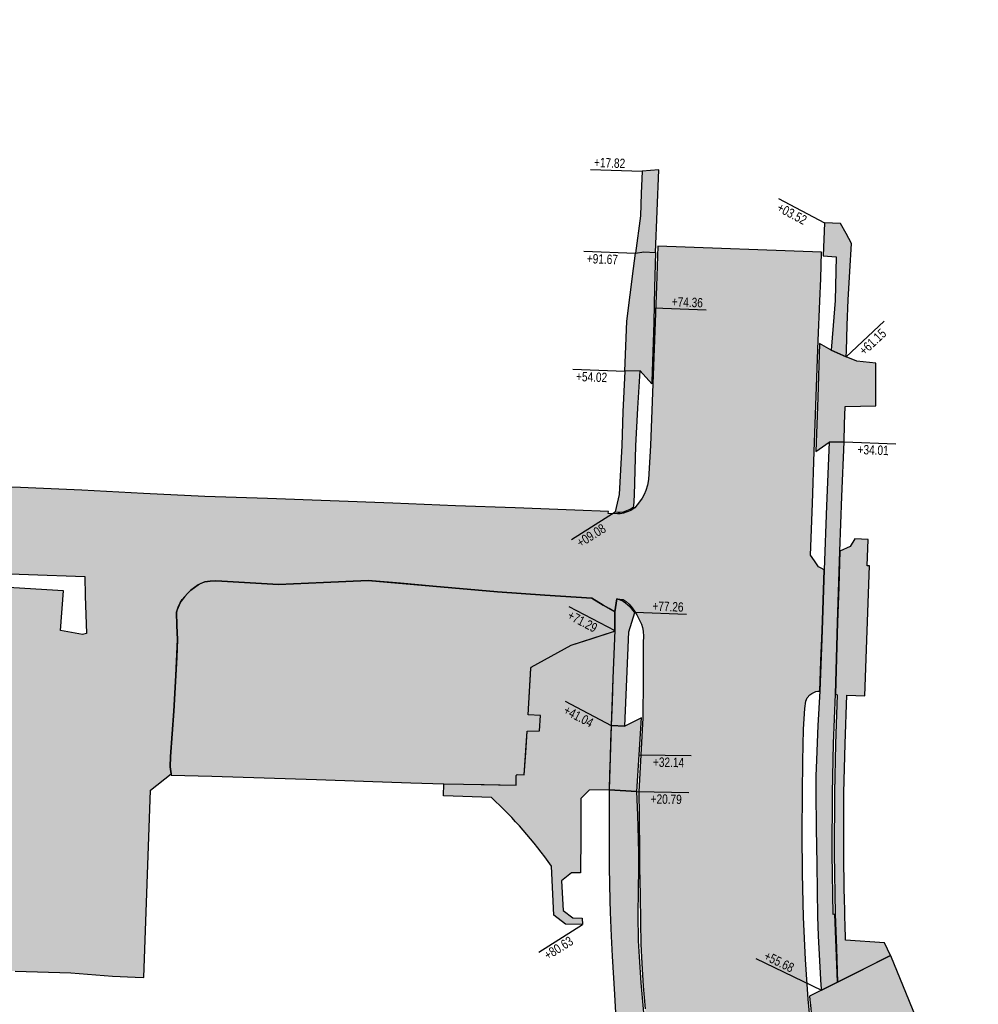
# Model space of a CAD drawing. Header units: feet. Extents: x 161233 to 161847, y 288389 to 289174.
# Tile 5 of 5: x 161540 to 161846, y 288834 to 289148. Entities that reach past the tile are written whole.
import ezdxf

# ---------------------------------------------------------------- set-up
doc = ezdxf.new("R2010")
doc.units = ezdxf.units.FT
doc.header["$MEASUREMENT"] = 0
for name, color, linetype, transparency in [('PV_P_Removal - By Others', 252, 'Continuous', 0.5), ('PV_P_Removal - Pavement - Asphalt', 210, 'Continuous', 0.5), ('PV_P_Removal - Pavement - Concrete', 132, 'Continuous', 0.5), ('PV_P_Removal - Walk', 30, 'Continuous', 0.5)]:
    doc.layers.add(name, color=color, linetype=linetype, transparency=transparency)
doc.layers.add('RD_P_Text', color=1, linetype='Continuous')
doc.styles.get("Standard").update_dxf_attribs({"font": 'font31.shx'})

msp = doc.modelspace()

# ---------------------------------------------------------------- hatches: boundary and pattern name
at = {"layer": 'PV_P_Removal - By Others'}
h = msp.add_hatch(color=256, dxfattribs=at)
h.dxf.hatch_style = 1
h.paths.add_polyline_path([(161703.44, 288941.63), (161709.79, 288945.11), (161716.14, 288948.58), (161722.89, 288950.76), (161729.65, 288952.95), (161730.12, 288953.26), (161730.1, 288956.22), (161730.08, 288959.19), (161728.25, 288960.28), (161726.42, 288961.37), (161722.77, 288963.55), (161707.74, 288964.56), (161692.71, 288965.56), (161672.13, 288967.39), (161661.84, 288968.31), (161651.54, 288969.23), (161637.21, 288968.57), (161622.87, 288967.92), (161613.88, 288968.47), (161604.89, 288969.03), (161602.79, 288969.12), (161601.09, 288969.03), (161599.42, 288968.73), (161598.87, 288968.55), (161597.3, 288967.82), (161596.14, 288967), (161595.03, 288966.1), (161593.93, 288965.09), (161593.06, 288964.09), (161591.89, 288962.6), (161591.26, 288961.38), (161590.66, 288959.9), (161590.4, 288959.15), (161590.55, 288954.83), (161590.77, 288950.37), (161590.48, 288944.67), (161590.18, 288938.97), (161589.59, 288927.58), (161589.04, 288920.35), (161588.49, 288913.12), (161588.4, 288909.89), (161588.68, 288907.61), (161588.73, 288907.22), (161601.72, 288906.82), (161618.38, 288906.33), (161635.04, 288905.84), (161650.05, 288905.3), (161665.07, 288904.76), (161675.59, 288904.46), (161681.88, 288904.36), (161688.43, 288904.2), (161698.69, 288903.96), (161698.67, 288907.09), (161698.94, 288907.42), (161701.24, 288907.32), (161701.72, 288914.25), (161702.2, 288921.18), (161706.09, 288921.36), (161706.42, 288926.16), (161702.42, 288926.4), (161703.31, 288941.19), (161703.31, 288941.32)])
at = {"layer": 'PV_P_Removal - Pavement - Asphalt'}
h = msp.add_hatch(color=256, dxfattribs=at)
h.dxf.hatch_style = 1
edge = h.paths.add_edge_path()
edge.add_line((161384.74, 288768.75), (161391.68, 288768.51))
edge.add_line((161391.68, 288768.51), (161392.73, 288798.49))
edge.add_line((161392.73, 288798.49), (161415.09, 288797.7))
edge.add_line((161415.09, 288797.7), (161415.12, 288800.49))
edge.add_line((161415.12, 288800.49), (161415.16, 288804.88))
edge.add_line((161415.16, 288804.88), (161415.74, 288813.33))
edge.add_line((161415.74, 288813.33), (161415.95, 288819.89))
edge.add_line((161415.95, 288819.89), (161416.16, 288826.46))
edge.add_line((161416.16, 288826.46), (161416.31, 288832.86))
edge.add_line((161416.31, 288832.86), (161416.47, 288839.27))
edge.add_line((161416.47, 288839.27), (161416.77, 288850.63))
edge.add_line((161416.77, 288850.63), (161417.07, 288861.98))
edge.add_line((161417.07, 288861.98), (161417.19, 288867.4))
edge.add_line((161417.19, 288867.4), (161417.31, 288872.81))
edge.add_line((161417.31, 288872.81), (161417.43, 288878.23))
edge.add_line((161417.43, 288878.23), (161417.55, 288883.65))
edge.add_line((161417.55, 288883.65), (161417.82, 288889.26))
edge.add_line((161417.82, 288889.26), (161418.09, 288894.87))
edge.add_line((161418.09, 288894.87), (161418.36, 288900.48))
edge.add_line((161418.36, 288900.48), (161418.62, 288906.09))
edge.add_line((161418.62, 288906.09), (161418.88, 288919.78))
edge.add_line((161418.88, 288919.78), (161419.14, 288933.47))
edge.add_line((161419.14, 288933.47), (161419.35, 288939.21))
edge.add_line((161419.35, 288939.21), (161419.55, 288944.96))
edge.add_line((161419.55, 288944.96), (161417.71, 288945.04))
edge.add_line((161417.71, 288945.04), (161417.69, 288947.47))
edge.add_line((161417.69, 288947.47), (161417.88, 288949.9))
edge.add_line((161417.88, 288949.9), (161418.65, 288952.96))
edge.add_line((161418.65, 288952.96), (161419.73, 288955.51))
edge.add_line((161419.73, 288955.51), (161420.92, 288958.01))
edge.add_line((161420.92, 288958.01), (161422.52, 288960.63))
edge.add_line((161422.52, 288960.63), (161423.45, 288961.8))
edge.add_line((161423.45, 288961.8), (161424.48, 288962.89))
edge.add_line((161424.48, 288962.89), (161426.82, 288965.07))
edge.add_line((161426.82, 288965.07), (161429.24, 288967.16))
edge.add_line((161429.24, 288967.16), (161430.82, 288968.31))
edge.add_line((161430.82, 288968.31), (161432.54, 288969.24))
edge.add_line((161432.54, 288969.24), (161435.23, 288970.37))
edge.add_line((161435.23, 288970.37), (161438.01, 288971.26))
edge.add_line((161438.01, 288971.26), (161441.22, 288971.62))
edge.add_line((161441.22, 288971.62), (161444.44, 288971.98))
edge.add_line((161444.44, 288971.98), (161444.71, 288972.08))
edge.add_line((161444.71, 288972.08), (161464.14, 288972.41))
edge.add_line((161464.14, 288972.41), (161483.57, 288972.75))
edge.add_line((161483.57, 288972.75), (161504.45, 288972.26))
edge.add_line((161504.45, 288972.26), (161525.34, 288971.77))
edge.add_line((161525.34, 288971.77), (161543.29, 288971.11))
edge.add_line((161543.29, 288971.11), (161561.25, 288970.45))
edge.add_line((161561.25, 288970.45), (161561.32, 288964.32))
edge.add_line((161561.32, 288964.32), (161561.76, 288952.36))
edge.add_line((161561.76, 288952.36), (161560.47, 288951.98))
edge.add_line((161560.47, 288951.98), (161553.44, 288953.28))
edge.add_line((161553.44, 288953.28), (161554.4, 288965.96))
edge.add_line((161554.4, 288965.96), (161531.43, 288967.26))
edge.add_line((161531.43, 288967.26), (161522.75, 288967.6))
edge.add_line((161522.75, 288967.6), (161514.07, 288967.95))
edge.add_line((161514.07, 288967.95), (161491.81, 288968.55))
edge.add_line((161491.81, 288968.55), (161469.56, 288969.16))
edge.add_line((161469.56, 288969.16), (161468.77, 288952))
edge.add_line((161468.77, 288952), (161457.07, 288951.49))
edge.add_line((161457.07, 288951.49), (161445.36, 288950.98))
edge.add_line((161445.36, 288950.98), (161443.7, 288930.27))
edge.add_line((161443.7, 288930.27), (161443.81, 288918.8))
edge.add_line((161443.81, 288918.8), (161443.92, 288907.32))
edge.add_line((161443.92, 288907.32), (161441.73, 288902.52))
edge.add_line((161441.73, 288902.52), (161441.35, 288896.27))
edge.add_line((161441.35, 288896.27), (161441.23, 288892.89))
edge.add_line((161441.23, 288892.89), (161441.1, 288889.52))
edge.add_line((161441.1, 288889.52), (161440.98, 288886.14))
edge.add_line((161440.98, 288886.14), (161440.86, 288882.77))
edge.add_line((161440.86, 288882.77), (161440.47, 288876.19))
edge.add_line((161440.47, 288876.19), (161440.07, 288869.61))
edge.add_line((161440.07, 288869.61), (161441.3, 288868.63))
edge.add_line((161441.3, 288868.63), (161441.04, 288864.4))
edge.add_line((161441.04, 288864.4), (161440.77, 288860.18))
edge.add_line((161440.77, 288860.18), (161440.72, 288848.63))
edge.add_line((161440.72, 288848.63), (161460.25, 288847.6))
edge.add_line((161460.25, 288847.6), (161468.13, 288847.3))
edge.add_line((161468.13, 288847.3), (161476.02, 288847))
edge.add_line((161476.02, 288847), (161489.8, 288846.3))
edge.add_line((161489.8, 288846.3), (161505.53, 288845.77))
edge.add_line((161505.53, 288845.77), (161521.25, 288845.24))
edge.add_line((161521.25, 288845.24), (161539, 288844.75))
edge.add_line((161539, 288844.75), (161556.75, 288844.26))
edge.add_line((161556.75, 288844.26), (161569.98, 288843.16))
edge.add_line((161569.98, 288843.16), (161577.21, 288842.8))
edge.add_line((161577.21, 288842.8), (161580.05, 288842.72))
edge.add_line((161580.05, 288842.72), (161582.16, 288902.46))
edge.add_line((161582.16, 288902.46), (161588.68, 288907.61))
edge.add_line((161588.68, 288907.61), (161588.4, 288909.89))
edge.add_line((161588.4, 288909.89), (161588.49, 288913.12))
edge.add_line((161588.49, 288913.12), (161589.04, 288920.35))
edge.add_line((161589.04, 288920.35), (161589.59, 288927.58))
edge.add_line((161589.59, 288927.58), (161590.18, 288938.97))
edge.add_line((161590.18, 288938.97), (161590.77, 288950.37))
edge.add_line((161590.77, 288950.37), (161590.55, 288954.83))
edge.add_line((161590.55, 288954.83), (161590.4, 288959.15))
edge.add_line((161590.4, 288959.15), (161590.93, 288960.66))
edge.add_line((161590.93, 288960.66), (161591.59, 288962.11))
edge.add_line((161591.59, 288962.11), (161592.19, 288963.1))
edge.add_line((161592.19, 288963.1), (161593.93, 288965.09))
edge.add_line((161593.93, 288965.09), (161595.03, 288966.1))
edge.add_line((161595.03, 288966.1), (161596.14, 288967))
edge.add_line((161596.14, 288967), (161597.3, 288967.82))
edge.add_line((161597.3, 288967.82), (161598.32, 288968.37))
edge.add_line((161598.32, 288968.37), (161599.42, 288968.73))
edge.add_line((161599.42, 288968.73), (161601.09, 288969.03))
edge.add_line((161601.09, 288969.03), (161602.79, 288969.12))
edge.add_line((161602.79, 288969.12), (161604.89, 288969.03))
edge.add_line((161604.89, 288969.03), (161613.88, 288968.47))
edge.add_line((161613.88, 288968.47), (161622.87, 288967.92))
edge.add_line((161622.87, 288967.92), (161637.21, 288968.57))
edge.add_line((161637.21, 288968.57), (161651.54, 288969.23))
edge.add_line((161651.54, 288969.23), (161672.13, 288967.39))
edge.add_line((161672.13, 288967.39), (161692.71, 288965.56))
edge.add_line((161692.71, 288965.56), (161707.74, 288964.56))
edge.add_line((161707.74, 288964.56), (161722.77, 288963.55))
edge.add_line((161722.77, 288963.55), (161726.42, 288961.37))
edge.add_line((161726.42, 288961.37), (161730.08, 288959.19))
edge.add_line((161730.08, 288959.19), (161730.73, 288963.41))
edge.add_line((161730.73, 288963.41), (161732.76, 288963.19))
edge.add_line((161732.76, 288963.19), (161733.71, 288962.46))
edge.add_line((161733.71, 288962.46), (161734.61, 288961.67))
edge.add_line((161734.61, 288961.67), (161735.61, 288960.53))
edge.add_line((161735.61, 288960.53), (161736.38, 288959.4))
edge.add_line((161736.38, 288959.4), (161737.09, 288958.22))
edge.add_line((161737.09, 288958.22), (161737.86, 288956.75))
edge.add_line((161737.86, 288956.75), (161738.56, 288955.25))
edge.add_line((161738.56, 288955.25), (161738.93, 288954.18))
edge.add_line((161738.93, 288954.18), (161739.14, 288953.07))
edge.add_line((161739.14, 288953.07), (161739.24, 288951.31))
edge.add_line((161739.24, 288951.31), (161739.16, 288949.55))
edge.add_line((161739.16, 288949.55), (161739.09, 288937.52))
edge.add_line((161739.09, 288937.52), (161739.02, 288925.5))
edge.add_line((161739.02, 288925.5), (161738.36, 288913.7))
edge.add_line((161738.36, 288913.7), (161737.71, 288901.9))
edge.add_line((161737.71, 288901.9), (161737.79, 288894.28))
edge.add_line((161737.79, 288894.28), (161737.93, 288882.17))
edge.add_line((161737.93, 288882.17), (161737.99, 288877.69))
edge.add_line((161737.99, 288877.69), (161738.11, 288869.02))
edge.add_line((161738.11, 288869.02), (161738.24, 288860.36))
edge.add_line((161738.24, 288860.36), (161738.41, 288853.36))
edge.add_line((161738.41, 288853.36), (161738.69, 288847.19))
edge.add_line((161738.69, 288847.19), (161739.15, 288839.97))
edge.add_line((161739.15, 288839.97), (161739.73, 288832.77))
edge.add_line((161739.73, 288832.77), (161740.38, 288825.77))
edge.add_line((161740.38, 288825.77), (161741.06, 288819.17))
edge.add_line((161741.06, 288819.17), (161741.88, 288811.7))
edge.add_line((161741.88, 288811.7), (161742.75, 288804.23))
edge.add_line((161742.75, 288804.23), (161743.73, 288796.2))
edge.add_line((161743.73, 288796.2), (161744.75, 288788.18))
edge.add_line((161744.75, 288788.18), (161745.47, 288782.93))
edge.add_line((161745.47, 288782.93), (161746.29, 288777.27))
edge.add_line((161746.29, 288777.27), (161747.12, 288771.62))
edge.add_line((161747.12, 288771.62), (161747.64, 288768.53))
edge.add_line((161747.64, 288768.53), (161751.46, 288748.36))
edge.add_line((161751.46, 288748.36), (161755.3, 288728.19))
edge.add_line((161755.3, 288728.19), (161756.54, 288722.15))
edge.add_line((161756.54, 288722.15), (161757.96, 288716.15))
edge.add_line((161757.96, 288716.15), (161761.14, 288703.83))
edge.add_line((161761.14, 288703.83), (161764.49, 288691.55))
edge.add_line((161764.49, 288691.55), (161765.72, 288687.3))
edge.add_line((161765.72, 288687.3), (161766.95, 288683.04))
edge.add_line((161766.95, 288683.04), (161767.66, 288680.65))
edge.add_line((161767.66, 288680.65), (161768.97, 288676.2))
edge.add_line((161768.97, 288676.2), (161770.8, 288676.75))
edge.add_arc((162479.84, 288889.25), 740.2, 187.52828, 196.68363, ccw=False)
edge.add_line((161746.02, 288792.28), (161793.44, 288798.54))
edge.add_arc((162479.84, 288889.25), 692.37, 187.52828, 193.77382)
edge.add_line((161807.39, 288724.41), (161809.3, 288724.88))
edge.add_line((161809.3, 288724.88), (161808.13, 288729.74))
edge.add_line((161808.13, 288729.74), (161805.41, 288741.97))
edge.add_line((161805.41, 288741.97), (161802.9, 288754.25))
edge.add_line((161802.9, 288754.25), (161800.73, 288766.18))
edge.add_line((161800.73, 288766.18), (161798.56, 288778.11))
edge.add_line((161798.56, 288778.11), (161798.61, 288778.34))
edge.add_line((161798.61, 288778.34), (161796.71, 288790.4))
edge.add_line((161796.71, 288790.4), (161795, 288802.49))
edge.add_line((161795, 288802.49), (161793.94, 288811.3))
edge.add_line((161793.94, 288811.3), (161793.07, 288820.13))
edge.add_line((161793.07, 288820.13), (161792.39, 288827.99))
edge.add_line((161792.39, 288827.99), (161791.71, 288835.86))
edge.add_line((161791.71, 288835.86), (161790.86, 288848.47))
edge.add_line((161790.86, 288848.47), (161790.19, 288861.91))
edge.add_line((161790.19, 288861.91), (161789.84, 288875.91))
edge.add_line((161789.84, 288875.91), (161789.79, 288888.66))
edge.add_line((161789.79, 288888.66), (161789.84, 288901.42))
edge.add_line((161789.84, 288901.42), (161789.99, 288911.61))
edge.add_line((161789.99, 288911.61), (161790.23, 288921.8))
edge.add_line((161790.23, 288921.8), (161790.63, 288928.42))
edge.add_line((161790.63, 288928.42), (161790.99, 288930.79))
edge.add_line((161790.99, 288930.79), (161791.39, 288931.79))
edge.add_line((161791.39, 288931.79), (161792.26, 288932.75))
edge.add_line((161792.26, 288932.75), (161792.81, 288933.2))
edge.add_line((161792.81, 288933.2), (161794.16, 288933.79))
edge.add_line((161794.16, 288933.79), (161794.75, 288933.9))
edge.add_line((161794.75, 288933.9), (161795.45, 288933.93))
edge.add_line((161795.45, 288933.93), (161795.78, 288943.61))
edge.add_line((161795.78, 288943.61), (161796.11, 288953.28))
edge.add_line((161796.11, 288953.28), (161796.44, 288962.96))
edge.add_line((161796.44, 288962.96), (161796.77, 288972.63))
edge.add_line((161796.77, 288972.63), (161795.88, 288973.11))
edge.add_line((161795.88, 288973.11), (161795, 288973.59))
edge.add_line((161795, 288973.59), (161793.71, 288975.43))
edge.add_line((161793.71, 288975.43), (161792.42, 288977.28))
edge.add_line((161792.42, 288977.28), (161793.02, 288993.78))
edge.add_line((161793.02, 288993.78), (161793.62, 289010.28))
edge.add_line((161793.62, 289010.28), (161794.24, 289027.97))
edge.add_line((161794.24, 289027.97), (161794.86, 289045.66))
edge.add_line((161794.86, 289045.66), (161795.45, 289058.2))
edge.add_line((161795.45, 289058.2), (161795.7, 289065.41))
edge.add_line((161795.7, 289065.41), (161795.98, 289073.85))
edge.add_line((161795.98, 289073.85), (161743.76, 289075.74))
edge.add_line((161743.76, 289075.74), (161743.34, 289063))
edge.add_line((161743.34, 289063), (161742.96, 289051.47))
edge.add_line((161742.96, 289051.47), (161742.22, 289031.86))
edge.add_line((161742.22, 289031.86), (161741.48, 289012.26))
edge.add_line((161741.48, 289012.26), (161741.13, 289006.8))
edge.add_line((161741.13, 289006.8), (161740.77, 289001.34))
edge.add_line((161740.77, 289001.34), (161740.47, 288999.61))
edge.add_line((161740.47, 288999.61), (161739.99, 288997.91))
edge.add_line((161739.99, 288997.91), (161739.45, 288996.6))
edge.add_line((161739.45, 288996.6), (161738.76, 288995.38))
edge.add_line((161738.76, 288995.38), (161737.97, 288994.22))
edge.add_line((161737.97, 288994.22), (161736.49, 288992.38))
edge.add_line((161736.49, 288992.38), (161735.23, 288991.55))
edge.add_line((161735.23, 288991.55), (161734.06, 288991.05))
edge.add_line((161734.06, 288991.05), (161732.85, 288990.64))
edge.add_line((161732.85, 288990.64), (161731.74, 288990.46))
edge.add_line((161731.74, 288990.46), (161730.91, 288990.46))
edge.add_line((161730.91, 288990.46), (161728.01, 288990.58))
edge.add_line((161728.01, 288990.58), (161728.04, 288991.19))
edge.add_line((161728.04, 288991.19), (161717.36, 288991.61))
edge.add_line((161717.36, 288991.61), (161698.33, 288992.32))
edge.add_line((161698.33, 288992.32), (161679.3, 288993.03))
edge.add_line((161679.3, 288993.03), (161659.32, 288993.82))
edge.add_line((161659.32, 288993.82), (161639.34, 288994.61))
edge.add_line((161639.34, 288994.61), (161619.41, 288995.3))
edge.add_line((161619.41, 288995.3), (161599.48, 288995.99))
edge.add_line((161599.48, 288995.99), (161579.85, 288996.97))
edge.add_line((161579.85, 288996.97), (161560.23, 288997.94))
edge.add_line((161560.23, 288997.94), (161540.68, 288998.78))
edge.add_line((161540.68, 288998.78), (161521.14, 288999.62))
edge.add_line((161521.14, 288999.62), (161502.45, 289000.31))
edge.add_line((161502.45, 289000.31), (161483.76, 289001))
edge.add_line((161483.76, 289001), (161464.92, 289001.66))
edge.add_line((161464.92, 289001.66), (161446.08, 289002.32))
edge.add_line((161446.08, 289002.32), (161445.98, 289002.56))
edge.add_line((161445.98, 289002.56), (161440.7, 289002.95))
edge.add_line((161440.7, 289002.95), (161435.42, 289003.34))
edge.add_line((161435.42, 289003.34), (161434.54, 289003.66))
edge.add_line((161434.54, 289003.66), (161433.7, 289004.06))
edge.add_line((161433.7, 289004.06), (161433.05, 289004.46))
edge.add_line((161433.05, 289004.46), (161432.54, 289004.76))
edge.add_line((161432.54, 289004.76), (161431.33, 289003.21))
edge.add_line((161431.33, 289003.21), (161430.2, 289003.7))
edge.add_line((161430.2, 289003.7), (161428.66, 289005.2))
edge.add_line((161428.66, 289005.2), (161427.26, 289006.84))
edge.add_line((161427.26, 289006.84), (161425.68, 289008.95))
edge.add_line((161425.68, 289008.95), (161424.17, 289011.13))
edge.add_line((161424.17, 289011.13), (161423.39, 289012.4))
edge.add_line((161423.39, 289012.4), (161422.69, 289013.71))
edge.add_line((161422.69, 289013.71), (161421.77, 289016.04))
edge.add_line((161421.77, 289016.04), (161421.08, 289018.43))
edge.add_line((161421.08, 289018.43), (161420.47, 289020.85))
edge.add_line((161420.47, 289020.85), (161420.26, 289022.11))
edge.add_line((161420.26, 289022.11), (161420.19, 289023.38))
edge.add_line((161420.19, 289023.38), (161420.29, 289025.43))
edge.add_line((161420.29, 289025.43), (161420.54, 289027.48))
edge.add_line((161420.54, 289027.48), (161420.93, 289043.12))
edge.add_line((161420.93, 289043.12), (161421.32, 289058.76))
edge.add_line((161421.32, 289058.76), (161421.77, 289070.46))
edge.add_line((161421.77, 289070.46), (161422.22, 289082.15))
edge.add_line((161422.22, 289082.15), (161422.84, 289102.93))
edge.add_line((161422.84, 289102.93), (161423.47, 289123.71))
edge.add_line((161423.47, 289123.71), (161424.01, 289140.04))
edge.add_line((161424.01, 289140.04), (161424.05, 289140.68))
edge.add_line((161424.05, 289140.68), (161411.96, 289144.16))
edge.add_line((161411.96, 289144.16), (161399.02, 289147.87))
edge.add_line((161399.02, 289147.87), (161399.17, 289136.51))
edge.add_line((161399.17, 289136.51), (161399.32, 289125.16))
edge.add_line((161399.32, 289125.16), (161398.65, 289103.7))
edge.add_line((161398.65, 289103.7), (161397.98, 289082.25))
edge.add_line((161397.98, 289082.25), (161397.5, 289069.44))
edge.add_line((161397.5, 289069.44), (161397.03, 289056.63))
edge.add_line((161397.03, 289056.63), (161396.25, 289035.52))
edge.add_line((161396.25, 289035.52), (161395.46, 289014.41))
edge.add_line((161395.46, 289014.41), (161395.18, 289010.66))
edge.add_line((161395.18, 289010.66), (161394.44, 289006.98))
edge.add_line((161394.44, 289006.98), (161393.52, 289004.45))
edge.add_line((161393.52, 289004.45), (161392.17, 289002.13))
edge.add_line((161392.17, 289002.13), (161390.47, 288999.86))
edge.add_line((161390.47, 288999.86), (161388.65, 288997.69))
edge.add_line((161388.65, 288997.69), (161386.89, 288995.82))
edge.add_line((161386.89, 288995.82), (161385.02, 288994.06))
edge.add_line((161385.02, 288994.06), (161383.31, 288992.73))
edge.add_line((161383.31, 288992.73), (161381.44, 288991.64))
edge.add_line((161381.44, 288991.64), (161378.67, 288990.41))
edge.add_line((161378.67, 288990.41), (161375.8, 288989.46))
edge.add_line((161375.8, 288989.46), (161372.56, 288989.39))
edge.add_line((161372.56, 288989.39), (161365.1, 288989.31))
edge.add_line((161365.1, 288989.31), (161360.88, 288989.29))
edge.add_line((161360.88, 288989.29), (161346.58, 288989.08))
edge.add_line((161346.58, 288989.08), (161332.27, 288988.88))
edge.add_line((161332.27, 288988.88), (161315.52, 288989.13))
edge.add_line((161315.52, 288989.13), (161298.77, 288989.38))
edge.add_line((161298.77, 288989.38), (161280.22, 288990.7))
edge.add_line((161280.22, 288990.7), (161261.67, 288992.02))
edge.add_line((161261.67, 288992.02), (161252.39, 288992.01))
edge.add_line((161252.39, 288992.01), (161243.12, 288992.01))
edge.add_line((161243.12, 288992.01), (161240.42, 288992.3))
edge.add_line((161240.42, 288992.3), (161237.77, 288992.91))
edge.add_line((161237.77, 288992.91), (161235.83, 288993.64))
edge.add_line((161235.83, 288993.64), (161234.03, 288994.67))
edge.add_line((161234.03, 288994.67), (161233.72, 288994.88))
edge.add_line((161233.72, 288994.88), (161233.41, 288960.91))
edge.add_line((161233.41, 288960.91), (161235.77, 288962.81))
edge.add_line((161235.77, 288962.81), (161238.37, 288964.52))
edge.add_line((161238.37, 288964.52), (161241.19, 288965.83))
edge.add_line((161241.19, 288965.83), (161245.35, 288967.15))
edge.add_line((161245.35, 288967.15), (161249.63, 288968.03))
edge.add_line((161249.63, 288968.03), (161257.74, 288969.04))
edge.add_line((161257.74, 288969.04), (161265.86, 288970.05))
edge.add_line((161265.86, 288970.05), (161266.34, 288970))
edge.add_line((161266.34, 288970), (161276.35, 288970.08))
edge.add_line((161276.35, 288970.08), (161286.36, 288970.16))
edge.add_line((161286.36, 288970.16), (161300.03, 288969.79))
edge.add_line((161300.03, 288969.79), (161313.7, 288969.41))
edge.add_line((161313.7, 288969.41), (161326.93, 288969.09))
edge.add_line((161326.93, 288969.09), (161340.17, 288968.76))
edge.add_line((161340.17, 288968.76), (161353.85, 288968.64))
edge.add_line((161353.85, 288968.64), (161367.52, 288968.53))
edge.add_line((161367.52, 288968.53), (161370.46, 288968.23))
edge.add_line((161370.46, 288968.23), (161373.35, 288967.67))
edge.add_line((161373.35, 288967.67), (161375.22, 288967.09))
edge.add_line((161375.22, 288967.09), (161376.99, 288966.26))
edge.add_line((161376.99, 288966.26), (161379.9, 288964.54))
edge.add_line((161379.9, 288964.54), (161382.72, 288962.66))
edge.add_line((161382.72, 288962.66), (161384.47, 288961.3))
edge.add_line((161384.47, 288961.3), (161386.1, 288959.79))
edge.add_line((161386.1, 288959.79), (161387.71, 288957.98))
edge.add_line((161387.71, 288957.98), (161389.12, 288956.02))
edge.add_line((161389.12, 288956.02), (161390.7, 288953.32))
edge.add_line((161390.7, 288953.32), (161392.07, 288950.5))
edge.add_line((161392.07, 288950.5), (161392.57, 288949.06))
edge.add_line((161392.57, 288949.06), (161392.84, 288947.55))
edge.add_line((161392.84, 288947.55), (161392.96, 288945.13))
edge.add_line((161392.96, 288945.13), (161392.86, 288942.71))
edge.add_line((161392.86, 288942.71), (161390.95, 288942.63))
edge.add_line((161390.95, 288942.63), (161390.4, 288926.56))
edge.add_line((161390.4, 288926.56), (161389.85, 288910.48))
edge.add_line((161389.85, 288910.48), (161389.21, 288891.26))
edge.add_line((161389.21, 288891.26), (161388.57, 288872.04))
edge.add_line((161388.57, 288872.04), (161388.15, 288858.93))
edge.add_line((161388.15, 288858.93), (161387.74, 288845.82))
edge.add_line((161387.74, 288845.82), (161387.64, 288844.11))
edge.add_line((161387.64, 288844.11), (161387.15, 288842.87))
edge.add_line((161387.15, 288842.87), (161386.68, 288842.2))
edge.add_line((161386.68, 288842.2), (161386.12, 288841.59))
edge.add_line((161386.12, 288841.59), (161385.43, 288840.97))
edge.add_line((161385.43, 288840.97), (161384.68, 288840.44))
edge.add_line((161384.68, 288840.44), (161383.94, 288840.07))
edge.add_line((161383.94, 288840.07), (161383.14, 288839.85))
edge.add_line((161383.14, 288839.85), (161382.1, 288839.77))
edge.add_line((161382.1, 288839.77), (161381.05, 288839.85))
edge.add_line((161381.05, 288839.85), (161374.88, 288840.02))
edge.add_line((161374.88, 288840.02), (161368.71, 288840.18))
edge.add_line((161368.71, 288840.18), (161368.7, 288840.8))
edge.add_line((161368.7, 288840.8), (161364.81, 288840.73))
edge.add_line((161364.81, 288840.73), (161362.25, 288840.42))
edge.add_line((161362.25, 288840.42), (161361.15, 288839.43))
edge.add_line((161361.15, 288839.43), (161360.79, 288829.15))
edge.add_line((161360.79, 288829.15), (161361.17, 288829.13))
edge.add_line((161361.17, 288829.13), (161361.66, 288825.35))
edge.add_line((161361.66, 288825.35), (161363.55, 288825.48))
edge.add_line((161363.55, 288825.48), (161366, 288825.48))
edge.add_line((161366, 288825.48), (161371.14, 288825.47))
edge.add_line((161371.14, 288825.47), (161373.83, 288825.45))
edge.add_line((161373.83, 288825.45), (161375.9, 288825.57))
edge.add_line((161375.9, 288825.57), (161377.96, 288825.35))
edge.add_line((161377.96, 288825.35), (161379.55, 288824.87))
edge.add_line((161379.55, 288824.87), (161381, 288824.07))
edge.add_line((161381, 288824.07), (161382.27, 288823.12))
edge.add_line((161382.27, 288823.12), (161383.44, 288822.06))
edge.add_line((161383.44, 288822.06), (161384.35, 288821.06))
edge.add_line((161384.35, 288821.06), (161385.15, 288819.98))
edge.add_line((161385.15, 288819.98), (161385.75, 288818.84))
edge.add_line((161385.75, 288818.84), (161386.14, 288817.62))
edge.add_line((161386.14, 288817.62), (161386.36, 288815.98))
edge.add_line((161386.36, 288815.98), (161386.34, 288814.32))
edge.add_line((161386.34, 288814.32), (161385.73, 288797.01))
edge.add_line((161385.73, 288797.01), (161385.12, 288779.7))
edge.add_line((161385.12, 288779.7), (161384.74, 288768.75))
h = msp.add_hatch(color=256, dxfattribs=at)
h.dxf.hatch_style = 1
edge = h.paths.add_edge_path()
edge.add_line((161801.04, 288841.28), (161817.89, 288849.71))
edge.add_line((161817.89, 288849.71), (161815.98, 288853.79))
edge.add_line((161815.98, 288853.79), (161803.61, 288854.63))
edge.add_arc((163238.37, 288899.69), 1435.47, 180.69396, 181.7989, ccw=False)
edge.add_line((161803.01, 288882.3), (161803.06, 288901.59))
edge.add_line((161803.06, 288901.59), (161803.51, 288917.12))
edge.add_line((161803.51, 288917.12), (161803.97, 288932.66))
edge.add_line((161803.97, 288932.66), (161809.77, 288932.45))
edge.add_line((161809.77, 288932.45), (161810.52, 288953.15))
edge.add_line((161810.52, 288953.15), (161811.26, 288973.85))
edge.add_line((161811.26, 288973.85), (161810.51, 288973.87))
edge.add_line((161810.51, 288973.87), (161810.81, 288982.22))
edge.add_line((161810.81, 288982.22), (161806.51, 288982.46))
edge.add_line((161806.51, 288982.46), (161805.11, 288980.02))
edge.add_line((161805.11, 288980.02), (161801.79, 288978.56))
edge.add_line((161801.79, 288978.56), (161801.44, 288967.17))
edge.add_line((161801.44, 288967.17), (161801.08, 288955.79))
edge.add_line((161801.08, 288955.79), (161800.73, 288944.4))
edge.add_line((161800.73, 288944.4), (161800.37, 288933.01))
edge.add_line((161800.37, 288933.01), (161800.97, 288932.77))
edge.add_line((161800.97, 288932.77), (161800.39, 288917.2))
edge.add_line((161800.39, 288917.2), (161800.06, 288901.63))
edge.add_line((161800.06, 288901.63), (161800.01, 288882.28))
edge.add_line((161800.01, 288882.28), (161800.34, 288862.94))
edge.add_line((161800.34, 288862.94), (161800.69, 288852.11))
edge.add_line((161800.69, 288852.11), (161801.04, 288841.28))
h = msp.add_hatch(color=256, dxfattribs=at)
h.dxf.hatch_style = 1
edge = h.paths.add_edge_path()
edge.add_line((161719.82, 288859.63), (161714.35, 288859.73))
edge.add_line((161714.35, 288859.73), (161710.7, 288862.61))
edge.add_line((161710.7, 288862.61), (161709.87, 288878.23))
edge.add_arc((161593.97, 288796.18), 142, 35.2953, 47.0187)
edge.add_line((161690.78, 288900.07), (161675.45, 288900.6))
edge.add_line((161675.45, 288900.6), (161675.59, 288904.46))
edge.add_line((161675.59, 288904.46), (161681.88, 288904.36))
edge.add_line((161681.88, 288904.36), (161698.69, 288903.96))
edge.add_line((161698.69, 288903.96), (161698.67, 288907.09))
edge.add_line((161698.67, 288907.09), (161698.94, 288907.42))
edge.add_line((161698.94, 288907.42), (161701.24, 288907.32))
edge.add_line((161701.24, 288907.32), (161702.2, 288921.18))
edge.add_line((161702.2, 288921.18), (161706.09, 288921.36))
edge.add_line((161706.09, 288921.36), (161706.42, 288926.16))
edge.add_line((161706.42, 288926.16), (161702.42, 288926.4))
edge.add_line((161702.42, 288926.4), (161703.31, 288941.32))
edge.add_line((161703.31, 288941.32), (161703.44, 288941.63))
edge.add_line((161703.44, 288941.63), (161716.14, 288948.58))
edge.add_line((161716.14, 288948.58), (161729.65, 288952.95))
edge.add_line((161729.65, 288952.95), (161730.12, 288953.26))
edge.add_line((161730.12, 288953.26), (161729.5, 288938.14))
edge.add_line((161729.5, 288938.14), (161729.19, 288930.59))
edge.add_line((161729.19, 288930.59), (161728.88, 288923.03))
edge.add_line((161728.88, 288923.03), (161728.72, 288917.89))
edge.add_line((161728.72, 288917.89), (161728.57, 288912.76))
edge.add_line((161728.57, 288912.76), (161728.41, 288907.63))
edge.add_line((161728.41, 288907.63), (161728.25, 288902.49))
edge.add_line((161728.25, 288902.49), (161721.95, 288902.42))
edge.add_line((161721.95, 288902.42), (161719.25, 288899.78))
edge.add_line((161719.25, 288899.78), (161719.21, 288887.9))
edge.add_line((161719.21, 288887.9), (161719.17, 288876.02))
edge.add_line((161719.17, 288876.02), (161716.24, 288876.05))
edge.add_line((161716.24, 288876.05), (161713.12, 288873.54))
edge.add_line((161713.12, 288873.54), (161713.62, 288864.12))
edge.add_line((161713.62, 288864.12), (161716.7, 288861.69))
edge.add_line((161716.7, 288861.69), (161719.71, 288861.63))
edge.add_line((161719.71, 288861.63), (161719.82, 288859.63))
at = {"layer": 'PV_P_Removal - Pavement - Concrete'}
h = msp.add_hatch(color=256, dxfattribs=at)
h.dxf.hatch_style = 1
h.paths.add_polyline_path([(161741.91, 289031.88), (161738.11, 289036.04), (161733.26, 289035.93), (161733.59, 289043.85), (161733.92, 289051.78), (161736.07, 289068.59), (161736.7, 289073.48), (161739.35, 289073.86), (161743, 289073.74), (161742.75, 289062.59), (161742.51, 289051.44), (161742.2, 289042.03), (161741.88, 289032.63)])
h = msp.add_hatch(color=256, dxfattribs=at)
h.dxf.hatch_style = 1
h.paths.add_polyline_path([(161794.1, 289010.31), (161798.33, 289013.32), (161803.14, 289013.38), (161803.32, 289019.01), (161803.5, 289024.64), (161808.36, 289024.73), (161813.23, 289024.82), (161813.29, 289038.41), (161807.23, 289039.05), (161803.85, 289040.51), (161799.05, 289042.53), (161795.33, 289044.66), (161794.72, 289027.48)])
h = msp.add_hatch(color=256, dxfattribs=at)
h.dxf.hatch_style = 1
h.paths.add_polyline_path([(161728.25, 288902.49), (161737.14, 288901.96), (161737.89, 288913.7), (161738.63, 288925.43), (161733.31, 288922.77), (161728.88, 288923.03), (161728.57, 288912.76)])
h = msp.add_hatch(color=256, dxfattribs=at)
h.dxf.hatch_style = 1
h.paths.add_polyline_path([(161800.33, 288771.01), (161804.54, 288769.18), (161810.08, 288766.87), (161817.12, 288769.76), (161824.17, 288772.65), (161834.12, 288776.74), (161844.07, 288780.84), (161845.86, 288781.57), (161845.91, 288781.59), (161818, 288849.64), (161817.89, 288849.71), (161808.71, 288845.1), (161801.04, 288841.28), (161795.92, 288838.69), (161792.11, 288836.76), (161792.24, 288835.56), (161792.4, 288833.91), (161793.02, 288827.09), (161793.66, 288820.27), (161794.57, 288811.35), (161795.65, 288802.44), (161797.29, 288790.39), (161799.1, 288778.35)])
at = {"layer": 'PV_P_Removal - Walk'}
h = msp.add_hatch(color=256, dxfattribs=at)
h.dxf.hatch_style = 1
h.paths.add_polyline_path([(161744.11, 289100.01), (161738.84, 289099.57), (161738.53, 289092.48), (161738.22, 289085.39), (161736.7, 289073.48), (161739.35, 289073.86), (161743, 289073.74), (161743.55, 289086.87)])
h = msp.add_hatch(color=256, dxfattribs=at)
h.dxf.hatch_style = 1
h.paths.add_polyline_path([(161802.01, 289082.98), (161796.87, 289083.16), (161796.52, 289072.64), (161800.56, 289072.27), (161800.27, 289058.37), (161799.66, 289050.45), (161799.05, 289042.53), (161803.85, 289040.51), (161803.9, 289042.4), (161804.15, 289050.54), (161804.41, 289058.67), (161804.95, 289067.64), (161805.49, 289076.6), (161803.75, 289079.79)])
h = msp.add_hatch(color=256, dxfattribs=at)
h.dxf.hatch_style = 1
h.paths.add_polyline_path([(161730.24, 288991.07), (161731.01, 288990.98), (161731.78, 288990.96), (161732.82, 288991.12), (161733.92, 288991.5), (161734.98, 288991.97), (161735.55, 288992.3), (161736.09, 288992.74), (161736.34, 288996.4), (161736.54, 289004.24), (161736.73, 289012.08), (161737.42, 289024.06), (161738.11, 289036.04), (161733.26, 289035.93), (161732.94, 289029.45), (161732.63, 289022.96), (161732.28, 289012.23), (161731.86, 289004.43), (161731.44, 288996.64), (161730.84, 288993.86)])
h = msp.add_hatch(color=256, dxfattribs=at)
h.dxf.hatch_style = 1
h.paths.add_polyline_path([(161795.92, 288838.69), (161801.04, 288841.28), (161801.01, 288841.34), (161800.57, 288852.14), (161800.14, 288862.94), (161799.68, 288862.8), (161799.38, 288882.13), (161799.45, 288901.47), (161799.79, 288917.24), (161800.37, 288933.01), (161801.08, 288955.79), (161801.79, 288978.56), (161802.47, 288995.97), (161803.14, 289013.38), (161798.33, 289013.32), (161797.55, 288992.98), (161796.77, 288972.63), (161796.11, 288953.28), (161795.45, 288933.93), (161794.81, 288922.99), (161794.3, 288912.04), (161794.16, 288906.92), (161794.15, 288901.79), (161794.29, 288890.28), (161794.44, 288878.77), (161794.55, 288870.48), (161794.68, 288862.19), (161794.89, 288855.97), (161795.3, 288848.05), (161795.77, 288840.14)])
h = msp.add_hatch(color=256, dxfattribs=at)
h.dxf.hatch_style = 1
h.paths.add_polyline_path([(161728.88, 288923.03), (161733.31, 288922.77), (161733.93, 288937.8), (161734.56, 288952.83), (161736.44, 288959), (161735.75, 288959.82), (161734.82, 288960.84), (161734.26, 288961.36), (161733.49, 288961.98), (161732.69, 288962.56), (161732.42, 288962.7), (161730.73, 288963.41), (161730.08, 288959.19), (161730.12, 288953.26), (161729.5, 288938.14)])
h = msp.add_hatch(color=256, dxfattribs=at)
h.dxf.hatch_style = 1
h.paths.add_polyline_path([(161730.55, 288827.65), (161739.64, 288828.33), (161739.23, 288832.74), (161738.53, 288841.01), (161737.93, 288849.3), (161737.66, 288854.36), (161737.49, 288862.92), (161737.62, 288870.31), (161737.71, 288877.69), (161737.71, 288882.26), (161737.64, 288886.83), (161737.43, 288894.4), (161737.14, 288901.96), (161728.25, 288902.49), (161728.29, 288890.12), (161728.33, 288877.74), (161728.52, 288867.28), (161728.62, 288863.59), (161728.93, 288855.92), (161729.28, 288849.57), (161729.96, 288837.31)])

# ---------------------------------------------------------------- linework, layer by layer
at = {"layer": 'PV_P_Removal - By Others', "flags": 128}
msp.add_lwpolyline([(161703.44, 288941.63), (161709.79, 288945.11), (161716.14, 288948.58), (161722.89, 288950.76), (161729.65, 288952.95), (161730.12, 288953.26), (161730.1, 288956.22), (161730.08, 288959.19), (161728.25, 288960.28), (161726.42, 288961.37), (161722.77, 288963.55), (161707.74, 288964.56), (161692.71, 288965.56), (161672.13, 288967.39), (161661.84, 288968.31), (161651.54, 288969.23), (161637.21, 288968.57), (161622.87, 288967.92), (161613.88, 288968.47), (161604.89, 288969.03), (161602.79, 288969.12), (161601.09, 288969.03), (161599.42, 288968.73), (161598.87, 288968.55), (161597.3, 288967.82), (161596.14, 288967), (161595.03, 288966.1), (161593.93, 288965.09), (161593.06, 288964.09), (161591.89, 288962.6), (161591.26, 288961.38), (161590.66, 288959.9), (161590.4, 288959.15), (161590.55, 288954.83), (161590.77, 288950.37), (161590.48, 288944.67), (161590.18, 288938.97), (161589.59, 288927.58), (161589.04, 288920.35), (161588.49, 288913.12), (161588.4, 288909.89), (161588.68, 288907.61), (161588.73, 288907.22), (161601.72, 288906.82), (161618.38, 288906.33), (161635.04, 288905.84), (161650.05, 288905.3), (161665.07, 288904.76), (161675.59, 288904.46), (161681.88, 288904.36), (161688.43, 288904.2), (161698.69, 288903.96), (161698.67, 288907.09), (161698.94, 288907.42), (161701.24, 288907.32), (161701.72, 288914.25), (161702.2, 288921.18), (161706.09, 288921.36), (161706.42, 288926.16), (161702.42, 288926.4), (161703.31, 288941.19), (161703.31, 288941.32)], close=True, dxfattribs=at)
at = {"layer": 'PV_P_Removal - Pavement - Asphalt', "flags": 128}
for points in [[(161792.39, 288827.99), (161791.71, 288835.86), (161790.86, 288848.47), (161790.19, 288861.91), (161789.84, 288875.91), (161789.79, 288888.66), (161789.84, 288901.42), (161789.99, 288911.61), (161790.23, 288921.8), (161790.63, 288928.42), (161790.99, 288930.79), (161791.39, 288931.79), (161792.26, 288932.75), (161792.81, 288933.2), (161794.16, 288933.79), (161794.75, 288933.9), (161795.45, 288933.93), (161795.78, 288943.61), (161796.11, 288953.28), (161796.44, 288962.96), (161796.77, 288972.63), (161795.88, 288973.11), (161795, 288973.59), (161793.71, 288975.43), (161792.42, 288977.28), (161793.02, 288993.78), (161793.62, 289010.28), (161794.24, 289027.97), (161794.86, 289045.66), (161795.45, 289058.2), (161795.7, 289065.41), (161795.98, 289073.85), (161743.76, 289075.74), (161743.34, 289063), (161742.96, 289051.47), (161742.22, 289031.86), (161741.48, 289012.26), (161741.13, 289006.8), (161740.77, 289001.34), (161740.47, 288999.61), (161739.99, 288997.91), (161739.45, 288996.6), (161738.76, 288995.38), (161737.97, 288994.22), (161736.49, 288992.38), (161735.23, 288991.55), (161734.06, 288991.05), (161732.85, 288990.64), (161731.74, 288990.46), (161730.91, 288990.46), (161728.01, 288990.58), (161728.04, 288991.19), (161717.36, 288991.61), (161698.33, 288992.32), (161679.3, 288993.03), (161659.32, 288993.82), (161639.34, 288994.61), (161619.41, 288995.3), (161599.48, 288995.99), (161579.85, 288996.97), (161560.23, 288997.94), (161540.68, 288998.78), (161521.14, 288999.62)], [(161525.34, 288971.77), (161543.29, 288971.11), (161561.25, 288970.45), (161561.32, 288964.32), (161561.76, 288952.36), (161560.47, 288951.98), (161553.44, 288953.28), (161554.4, 288965.96), (161531.43, 288967.26)], [(161539, 288844.75), (161556.75, 288844.26), (161569.98, 288843.16), (161577.21, 288842.8), (161580.05, 288842.72), (161582.16, 288902.46), (161588.68, 288907.61), (161588.4, 288909.89), (161588.49, 288913.12), (161589.04, 288920.35), (161589.59, 288927.58), (161590.18, 288938.97), (161590.77, 288950.37), (161590.55, 288954.83), (161590.4, 288959.15), (161590.93, 288960.66), (161591.59, 288962.11), (161592.19, 288963.1), (161593.93, 288965.09), (161595.03, 288966.1), (161596.14, 288967), (161597.3, 288967.82), (161598.32, 288968.37), (161599.42, 288968.73), (161601.09, 288969.03), (161602.79, 288969.12), (161604.89, 288969.03), (161613.88, 288968.47), (161622.87, 288967.92), (161637.21, 288968.57), (161651.54, 288969.23), (161672.13, 288967.39), (161692.71, 288965.56), (161707.74, 288964.56), (161722.77, 288963.55), (161726.42, 288961.37), (161730.08, 288959.19), (161730.73, 288963.41), (161732.76, 288963.19), (161733.71, 288962.46), (161734.61, 288961.67), (161735.61, 288960.53), (161736.38, 288959.4), (161737.09, 288958.22), (161737.86, 288956.75), (161738.56, 288955.25), (161738.93, 288954.18), (161739.14, 288953.07), (161739.24, 288951.31), (161739.16, 288949.55), (161739.09, 288937.52), (161739.02, 288925.5), (161738.36, 288913.7), (161737.71, 288901.9), (161737.79, 288894.28), (161737.93, 288882.17), (161737.99, 288877.69), (161738.11, 288869.02), (161738.24, 288860.36), (161738.41, 288853.36), (161738.69, 288847.19), (161739.15, 288839.97), (161739.73, 288832.77)]]:
    msp.add_lwpolyline(points, dxfattribs=at)
at = {"layer": 'PV_P_Removal - Pavement - Asphalt', "elevation": 959.14, "flags": 128}
msp.add_lwpolyline([(161801.04, 288841.28), (161817.89, 288849.71), (161815.98, 288853.79), (161803.61, 288854.63, -0.004821), (161803.01, 288882.3), (161803.06, 288901.59), (161803.51, 288917.12), (161803.97, 288932.66), (161809.77, 288932.45), (161810.52, 288953.15), (161811.26, 288973.85), (161810.51, 288973.87), (161810.81, 288982.22), (161806.51, 288982.46), (161805.11, 288980.02), (161801.79, 288978.56), (161801.44, 288967.17), (161801.08, 288955.79), (161800.73, 288944.4), (161800.37, 288933.01), (161800.97, 288932.77), (161800.39, 288917.2), (161800.06, 288901.63), (161800.01, 288882.28), (161800.34, 288862.94), (161800.69, 288852.11), (161801.04, 288841.28)], format="xyb", close=True, dxfattribs=at)
at = {"layer": 'PV_P_Removal - Pavement - Asphalt', "flags": 128}
msp.add_lwpolyline([(161719.82, 288859.63), (161714.35, 288859.73), (161710.7, 288862.61), (161709.87, 288878.23, 0.051198), (161690.78, 288900.07), (161675.45, 288900.6), (161675.59, 288904.46), (161681.88, 288904.36), (161698.69, 288903.96), (161698.67, 288907.09), (161698.94, 288907.42), (161701.24, 288907.32), (161702.2, 288921.18), (161706.09, 288921.36), (161706.42, 288926.16), (161702.42, 288926.4), (161703.31, 288941.32), (161703.44, 288941.63), (161716.14, 288948.58), (161729.65, 288952.95), (161730.12, 288953.26), (161729.5, 288938.14), (161729.19, 288930.59), (161728.88, 288923.03), (161728.72, 288917.89), (161728.57, 288912.76), (161728.41, 288907.63), (161728.25, 288902.49), (161721.95, 288902.42), (161719.25, 288899.78), (161719.21, 288887.9), (161719.17, 288876.02), (161716.24, 288876.05), (161713.12, 288873.54), (161713.62, 288864.12), (161716.7, 288861.69), (161719.71, 288861.63), (161719.82, 288859.63)], format="xyb", dxfattribs=at)
at = {"layer": 'PV_P_Removal - Pavement - Concrete', "flags": 128}
for points, elevation in [([(161741.91, 289031.88), (161738.11, 289036.04), (161733.26, 289035.93), (161733.59, 289043.85), (161733.92, 289051.78), (161736.07, 289068.59), (161736.7, 289073.48), (161739.35, 289073.86), (161743, 289073.74), (161742.75, 289062.59), (161742.51, 289051.44), (161742.2, 289042.03), (161741.88, 289032.63), (161741.91, 289031.88)], 960.67), ([(161794.1, 289010.31), (161798.33, 289013.32), (161803.14, 289013.38), (161803.32, 289019.01), (161803.5, 289024.64), (161808.36, 289024.73), (161813.23, 289024.82), (161813.29, 289038.41), (161807.23, 289039.05), (161803.85, 289040.51), (161799.05, 289042.53), (161795.33, 289044.66), (161794.72, 289027.48), (161794.1, 289010.31)], 960.43), ([(161800.33, 288771.01), (161804.54, 288769.18), (161810.08, 288766.87), (161817.12, 288769.76), (161824.17, 288772.65), (161834.12, 288776.74), (161844.07, 288780.84), (161845.86, 288781.57), (161845.91, 288781.59), (161818, 288849.64), (161817.89, 288849.71), (161808.71, 288845.1), (161801.04, 288841.28), (161795.92, 288838.69), (161792.11, 288836.76), (161792.24, 288835.56), (161792.4, 288833.91), (161793.02, 288827.09), (161793.66, 288820.27), (161794.57, 288811.35), (161795.65, 288802.44), (161797.29, 288790.39), (161799.1, 288778.35), (161800.33, 288771.01)], 959.14)]:
    msp.add_lwpolyline(points, dxfattribs=dict(at, elevation=elevation))
at = {"layer": 'PV_P_Removal - Pavement - Concrete', "elevation": 959.9, "flags": 128}
msp.add_lwpolyline([(161728.25, 288902.49), (161737.14, 288901.96), (161737.89, 288913.7), (161738.63, 288925.43), (161733.31, 288922.77), (161728.88, 288923.03), (161728.57, 288912.76)], close=True, dxfattribs=at)
at = {"layer": 'PV_P_Removal - Walk', "flags": 128}
for points, elevation in [([(161744.11, 289100.01), (161738.84, 289099.57), (161738.53, 289092.48), (161738.22, 289085.39), (161736.7, 289073.48), (161739.35, 289073.86), (161743, 289073.74), (161743.55, 289086.87), (161744.11, 289100.01)], 961.88), ([(161802.01, 289082.98), (161796.87, 289083.16), (161796.52, 289072.64), (161800.56, 289072.27), (161800.27, 289058.37), (161799.66, 289050.45), (161799.05, 289042.53), (161803.85, 289040.51), (161803.9, 289042.4), (161804.15, 289050.54), (161804.41, 289058.67), (161804.95, 289067.64), (161805.49, 289076.6), (161803.75, 289079.79), (161802.01, 289082.98)], 961.54), ([(161730.24, 288991.07), (161731.01, 288990.98), (161731.78, 288990.96), (161732.82, 288991.12), (161733.92, 288991.5), (161734.98, 288991.97), (161735.55, 288992.3), (161736.09, 288992.74), (161736.34, 288996.4), (161736.54, 289004.24), (161736.73, 289012.08), (161737.42, 289024.06), (161738.11, 289036.04), (161733.26, 289035.93), (161732.94, 289029.45), (161732.63, 289022.96), (161732.28, 289012.23), (161731.86, 289004.43), (161731.44, 288996.64), (161730.84, 288993.86), (161730.24, 288991.07)], 960.27), ([(161728.88, 288923.03), (161733.31, 288922.77), (161733.93, 288937.8), (161734.56, 288952.83), (161736.44, 288959), (161735.75, 288959.82), (161734.82, 288960.84), (161734.26, 288961.36), (161733.49, 288961.98), (161732.69, 288962.56), (161732.42, 288962.7), (161730.73, 288963.41), (161730.08, 288959.19), (161730.12, 288953.26), (161729.5, 288938.14), (161728.88, 288923.03)], 959.9), ([(161730.55, 288827.65), (161739.64, 288828.33), (161739.23, 288832.74), (161738.53, 288841.01), (161737.93, 288849.3), (161737.66, 288854.36), (161737.49, 288862.92), (161737.62, 288870.31), (161737.71, 288877.69), (161737.71, 288882.26), (161737.64, 288886.83), (161737.43, 288894.4), (161737.14, 288901.96), (161728.25, 288902.49), (161728.29, 288890.12), (161728.33, 288877.74), (161728.52, 288867.28), (161728.62, 288863.59), (161728.93, 288855.92), (161729.28, 288849.57), (161729.96, 288837.31), (161730.55, 288827.65)], 959.59)]:
    msp.add_lwpolyline(points, dxfattribs=dict(at, elevation=elevation))
at = {"layer": 'PV_P_Removal - Walk', "elevation": 959.3, "flags": 128}
msp.add_lwpolyline([(161795.92, 288838.69), (161801.04, 288841.28), (161801.01, 288841.34), (161800.57, 288852.14), (161800.14, 288862.94), (161799.68, 288862.8), (161799.38, 288882.13), (161799.45, 288901.47), (161799.79, 288917.24), (161800.37, 288933.01), (161801.08, 288955.79), (161801.79, 288978.56), (161802.47, 288995.97), (161803.14, 289013.38), (161798.33, 289013.32), (161797.55, 288992.98), (161796.77, 288972.63), (161796.11, 288953.28), (161795.45, 288933.93), (161794.81, 288922.99), (161794.3, 288912.04), (161794.16, 288906.92), (161794.15, 288901.79), (161794.29, 288890.28), (161794.44, 288878.77), (161794.55, 288870.48), (161794.68, 288862.19), (161794.89, 288855.97), (161795.3, 288848.05), (161795.77, 288840.14)], close=True, dxfattribs=at)
at = {"layer": 'RD_P_Text', "flags": 128}
for points, elevation in [([(161722.31, 289100.16), (161738.84, 289099.57)], 961.88), ([(161782.23, 289090.86), (161796.87, 289083.16)], 961.54), ([(161720.16, 289074.08), (161736.7, 289073.48)], 960.67), ([(161759.14, 289055.35), (161742.61, 289055.94)], 960.67), ([(161803.85, 289040.51), (161815.96, 289051.78)], 960.43), ([(161716.72, 289036.52), (161733.26, 289035.93)], 960.27), ([(161803.14, 289013.38), (161819.67, 289012.79)], 959.3), ([(161716.25, 288982.25), (161730.24, 288991.07)], 960.27), ([(161752.97, 288958.4), (161736.44, 288959)], 959.86), ([(161737.89, 288913.7), (161754.43, 288913.41)], 959.78), ([(161737.14, 288901.96), (161753.68, 288901.68)], 959.69), ([(161775.02, 288848.78), (161795.92, 288838.69)], 959.14)]:
    msp.add_lwpolyline(points, dxfattribs=dict(at, elevation=elevation))
for points in [[(161715.48, 288960.97), (161730.12, 288953.26)], [(161714.24, 288930.74), (161728.88, 288923.03)], [(161705.82, 288850.81), (161719.82, 288859.63)]]:
    msp.add_lwpolyline(points, dxfattribs=at)

# ---------------------------------------------------------------- texts
at = {"layer": 'RD_P_Text', "char_height": 3, "attachment_point": 5}
for s, insert, rotation in [('{\\W0.8;+17.82}', (161728.43, 289102.22, 961.88), 357.9316), ('{\\W0.8;+03.52}', (161786.52, 289086.04, 961.54), 332.232), ('{\\W0.8;+91.67}', (161726.12, 289071.59, 960.67), 357.9316), ('{\\W0.8;+74.36}', (161753.19, 289057.84, 960.67), 357.9316), ('{\\W0.8;+61.15}', (161812.24, 289045.22, 960.43), 42.9316), ('{\\W0.8;+54.02}', (161722.68, 289034.03, 960.27), 357.9316), ('{\\W0.8;+34.01}', (161812.4, 289010.77, 959.3), 357.9316), ('{\\W0.8;+09.08}', (161722.57, 288983.54, 960.27), 32.232), ('{\\W0.8;+77.26}', (161747.02, 288960.89, 959.86), 357.9316), ('{\\W0.8;+71.29}', (161719.77, 288956.14), 332.232), ('{\\W0.8;+41.04}', (161718.52, 288925.91), 332.232), ('{\\W0.8;+32.14}', (161747.2, 288911.26, 959.78), 359.0197), ('{\\W0.8;+20.79}', (161746.46, 288899.53, 959.69), 359.0197), ('{\\W0.8;+80.63}', (161712.14, 288852.11), 32.232), ('{\\W0.8;+55.68}', (161782.43, 288847.72, 959.14), 334.2286)]:
    msp.add_mtext_dynamic_manual_height_columns(s, width=23.9514, gutter_width=10, heights=[0], dxfattribs=dict(at, insert=insert, rotation=rotation))

doc.saveas('drawing.dxf')
